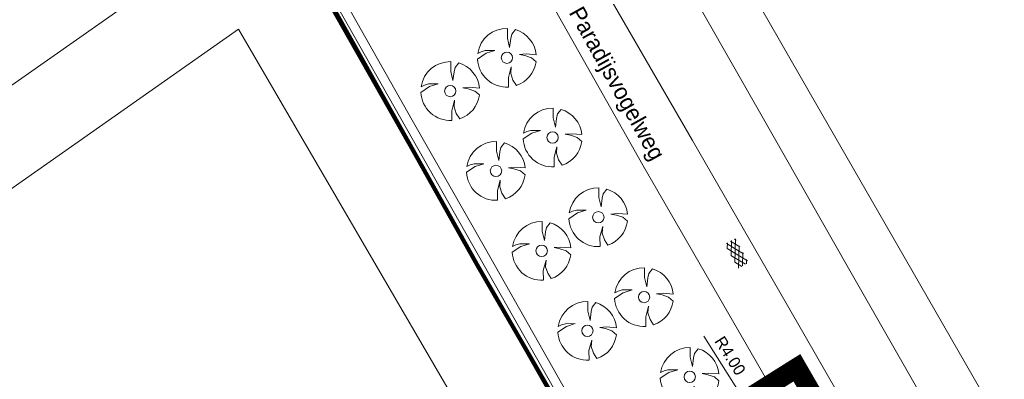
# Model space of a CAD drawing. Header units: metres. Extents: x 149090 to 149776, y 485756 to 486362.
# Tile 15 of 93: x 149490 to 149565, y 486207 to 486235. Entities that reach past the tile are written whole.
import ezdxf

# ---------------------------------------------------------------- set-up
doc = ezdxf.new("R2010")
doc.units = ezdxf.units.M
doc.header["$MEASUREMENT"] = 0
doc.layers.get('Defpoints').update_dxf_attribs({"color": 253, "lineweight": 13})
doc.layers.add('BWR-alg-raster boundary', color=151, linetype='Continuous', lineweight=13, plot=False)
for name, color, linetype, lineweight in [('BWR-alg-topografie', 7, 'Continuous', 13), ('BWR-best-situatie', 2, 'Continuous', 13), ('TOP-L-topo objecten punt', 7, 'Continuous', 0), ('TOP-L-topo objecten vlak', 7, 'Continuous', 0), ('TOP-T-topo huisnummering naamgeving', 7, 'Continuous', 0), ('WVB-alg-werkgrens', 6, 'Continuous', 53), ('WVB-dim-terr-maatvoering 018', 7, 'Continuous', 13)]:
    doc.layers.add(name, color=color, linetype=linetype, lineweight=lineweight)
doc.styles.add('1 500   0.18', font='WORKING.shx', dxfattribs={"height": 0.9})
doc.styles.add('Style-INTL_ISO', font='INTL_ISO.shx')
doc.dimstyles.new('TER 1 500', dxfattribs={"dimtxt": 0.9, "dimasz": 0.9, "dimexe": 0.45, "dimexo": 0.0625, "dimgap": 0.45, "dimtad": 1, "dimzin": 3, "dimdsep": 46, "dimtxsty": '1 500   0.18', "dimblk": 'TerminatorOpen_0.5', "dimcen": 0, "dimclrd": 256, "dimclre": 256, "dimclrt": 1, "dimazin": 0, "dimtfac": 1, "dimtdec": 0, "dimtmove": 1, "dimatfit": 1, "dimldrblk": 'TerminatorOpen_0.5', "dimfxl": 0.45, "dimfxlon": 1, "dimfrac": 2, "dimtolj": 1, "dimtzin": 3, "dimlwd": -1, "dimlwe": -1, "dimarcsym": 0})

# ---------------------------------------------------------------- blocks, each defined once
blk = doc.blocks.new('BBOOM')
at = {"layer": 'BWR-best-situatie'}
for p, q in [((0.016, 0.603), (0.016, 0.9)), ((0.016, 0.804), (0.016, 0.871)), ((0.083, 0.318), (0.016, 0.603)), ((0.15, 0.72), (0.116, 0.586)), ((0.26, 0.861), (0.15, 0.72)), ((0.116, 0.586), (0.083, 0.318)), ((-0.9, -0.042), (-0.637, 0.135)), ((-0.787, 0.185), (-0.89, 0.134)), ((-0.67, 0.217), (-0.787, 0.185)), ((-0.368, 0.218), (-0.67, 0.217)), ((-0.637, 0.135), (-0.368, 0.218)), ((0.384, 0.1), (0.586, 0.117)), ((0.551, 0.067), (0.384, 0.1)), ((0.752, 0), (0.551, 0.067)), ((0.586, 0.117), (0.895, 0.092)), ((0.89, -0.121), (0.752, 0)), ((0.133, -0.283), (0.05, -0.603)), ((0.116, -0.484), (0.133, -0.283)), ((0.184, -0.685), (0.116, -0.484)), ((0.05, -0.603), (0.051, -0.899)), ((0.293, -0.851), (0.184, -0.685))]:
    blk.add_line(p, q, dxfattribs=at)
blk.add_circle((0, 0), 0.174, dxfattribs=at)
for start, end in [(88.9495, 171.4867), (5.8447, 73.1614), (182.6375, 273.2485), (289.0687, 352.197)]:
    blk.add_arc((-0.001, 0), 0.9, start, end, dxfattribs=at)
blk = doc.blocks.new('ASFALT')
at = {"layer": 'BWR-alg-topografie'}
for p, q in [((0.537, 0.737), (-0.001, 0.426)), ((1.137, 0.736), (0, 0.079)), ((1.483, -0.166), (0, 0.693)), ((0.884, -0.164), (0, 0.346)), ((0.284, -0.164), (0, 0)), ((1.737, 0.736), (0.177, -0.165)), ((2.083, -0.164), (0.524, 0.736)), ((2.113, 0.607), (0.778, -0.165)), ((2.111, 0.166), (1.124, 0.736)), ((2.112, 0.259), (1.377, -0.163)), ((2.112, 0.513), (1.725, 0.736)), ((2.113, -0.086), (1.978, -0.163))]:
    blk.add_line(p, q, dxfattribs=at)
blk = doc.blocks.new('TerminatorOpen_0.5')
at = {"color": 0, "linetype": 'ByBlock', "lineweight": -2}
for q in [(-1, 0.25), (-1, 0), (-1, -0.25)]:
    blk.add_line((0, 0), q, dxfattribs=at)
blk = doc.blocks.new('*D15')
at = {"layer": 'Defpoints', "color": 0, "lineweight": 40, "transparency": 16777216}
for p in [(149546.04, 486204.901), (149548.172, 486201.517)]:
    blk.add_point(p, dxfattribs=at)
at = {"layer": 'WVB-dim-terr-maatvoering 018', "transparency": 16777216}
blk.add_line((149542.477, 486210.559), (149547.693, 486202.278), dxfattribs=at)
at = {"layer": 'WVB-dim-terr-maatvoering 018', "transparency": 16777216, "xscale": 0.9, "yscale": 0.9, "zscale": 0.9, "rotation": 302.2084613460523}
blk.add_blockref('TerminatorOpen_0.5', (149548.172, 486201.517), dxfattribs=at)
at = {"layer": 'WVB-dim-terr-maatvoering 018', "color": 7, "transparency": 16777216, "insert": (149544.485, 486209.059), "char_height": 0.9, "attachment_point": 5, "rotation": 302.20846, "style": '1 500   0.18'}
blk.add_mtext('\\A1;\\C7;R4.00', dxfattribs=at)

msp = doc.modelspace()

# ---------------------------------------------------------------- linework, layer by layer
at = {"layer": 'BWR-alg-raster boundary', "lineweight": 106, "flags": 128}
msp.add_lwpolyline([(149603.461, 486080.774), (149571.37, 486135.875), (149525.14, 486216.025), (149491.519, 486276.168)], dxfattribs=at)
at = {"layer": 'TOP-L-topo objecten vlak', "color": 7, "linetype": 'Continuous', "lineweight": 0, "flags": 128}
for points in [[(149576.558, 486175.528), (149576.611, 486175.557), (149580.265, 486177.534), (149574.472, 486187.594), (149565.403, 486203.36), (149557.301, 486217.463), (149550.537, 486229.251), (149540.961, 486245.96), (149530.289, 486264.608), (149520.904, 486281.033), (149514.452, 486292.34)], [(149511.336, 486290.142), (149516.256, 486281.43), (149521.65, 486271.892), (149528.19, 486260.346), (149536.724, 486245.308), (149542.499, 486235.149), (149546.827, 486227.544), (149553.438, 486215.945), (149564.73, 486196.174), (149572.768, 486182.134), (149576.558, 486175.528)], [(149650.49, 486037.089), (149644.22, 486047.77), (149612.623, 486102.457), (149610.93, 486106.645), (149601.509, 486123.36), (149599.205, 486125.41), (149594.564, 486133.462), (149587.181, 486146.28), (149578.223, 486161.841), (149564.498, 486185.698), (149557.637, 486197.63), (149550.211, 486210.551), (149541.595, 486225.548), (149534.795, 486237.332), (149528.574, 486248.156), (149520.611, 486262.072), (149515.773, 486270.561), (149508.397, 486283.55), (149506.57, 486286.782)], [(149503.413, 486284.556), (149511.01, 486271.114), (149519.667, 486255.787), (149525.768, 486244.98), (149530.793, 486236.078), (149537.809, 486223.641), (149542.473, 486215.558), (149550.575, 486201.504), (149556.777, 486190.734), (149561.86, 486181.902), (149567.877, 486171.439), (149574.175, 486160.478), (149583.997, 486143.367), (149590.921, 486131.291), (149595.236, 486123.36), (149596.827, 486119.365), (149605.458, 486104.214), (149607.527, 486102.093), (149640.65, 486045.69), (149647.08, 486034.684)], [(149491.913, 486276.446), (149499.846, 486261.581), (149534.651, 486200.127), (149565.565, 486146.399), (149602.45, 486083.183), (149603.607, 486081.188)], [(149603.607, 486081.188), (149602.45, 486083.183), (149565.565, 486146.399), (149534.651, 486200.127), (149499.846, 486261.581), (149491.913, 486276.446)], [(149604.18, 486081.603), (149602.811, 486083.954), (149594.085, 486098.935), (149582.18, 486119.358), (149577.993, 486126.538), (149572.215, 486136.441), (149566.124, 486146.909), (149561.373, 486155.101), (149554.418, 486167.133), (149549.112, 486176.345), (149542.678, 486187.557), (149537.233, 486197.078), (149532.032, 486206.201), (149525.765, 486217.234), (149520.18, 486227.1), (149513.651, 486238.678), (149507.354, 486249.888), (149501.066, 486261.125), (149495.604, 486270.923), (149492.359, 486276.761)], [(149603.2, 486080.894), (149602.018, 486082.932), (149565.133, 486146.149), (149534.216, 486199.879), (149499.408, 486261.34), (149491.501, 486276.155)], [(149491.501, 486276.155), (149499.408, 486261.34), (149534.216, 486199.879), (149565.133, 486146.149), (149602.018, 486082.932), (149603.2, 486080.894), (149603.607, 486081.188)], [(149485.428, 486271.873), (149504.06, 486239.97), (149265.94, 486072.81)], [(149513.651, 486238.678), (149520.18, 486227.1), (149525.765, 486217.234), (149532.032, 486206.201), (149537.233, 486197.078), (149542.678, 486187.557), (149549.112, 486176.345), (149554.418, 486167.133), (149561.373, 486155.101), (149566.124, 486146.909), (149572.215, 486136.441), (149577.993, 486126.538), (149582.18, 486119.358), (149594.085, 486098.935), (149602.811, 486083.954), (149604.18, 486081.603), (149604.433, 486081.168), (149611.016, 486069.859), (149618.727, 486056.604), (149629.635, 486037.843), (149635.732, 486027.35), (149636.007, 486026.876)], [(149299.19, 486026.96), (149270.02, 486067.46), (149506.88, 486234.07), (149532.35, 486190.29), (149299.19, 486026.96)], [(149270.02, 486067.46), (149299.19, 486026.96), (149532.35, 486190.29), (149506.88, 486234.07), (149270.02, 486067.46)]]:
    msp.add_lwpolyline(points, dxfattribs=at)
at = {"layer": 'WVB-alg-werkgrens', "linetype": 'Continuous', "ltscale": 2.5, "flags": 128}
msp.add_lwpolyline([(149167.538, 485931.262, 1.5, 1.5, 0), (149523.537, 486182.296, 1.5, 1.5, 0), (149526.941, 486188.846, 1.5, 1.5, 0), (149533.592, 486194.359, 1.5, 1.5, 0), (149535.844, 486199.502, 1.5, 1.5, 0), (149549.589, 486208.143, 1.5, 1.5, 0), (149558.959, 486191.889, 1.5, 1.5, 0), (149554.222, 486189.158, 1.5, 1.5, 0), (149553.224, 486190.893, 1.5, 1.5, 0.441336), (149551.781, 486191.211, 1.5, 1.5, 0), (149172.722, 485923.911, 1.5, 1.5, 0)], format="xyseb", dxfattribs=at)

# ---------------------------------------------------------------- block references
at = {"layer": 'BWR-alg-topografie', "rotation": 118.5964162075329}
msp.add_blockref('ASFALT', (149545.739, 486216.101), dxfattribs=at)
at = {"layer": 'TOP-L-topo objecten punt', "color": 7, "linetype": 'Continuous', "lineweight": 0, "xscale": 2.5, "yscale": 2.5, "zscale": 2.5}
for p in [(149527.415, 486231.873), (149523.084, 486229.323), (149530.91, 486225.766), (149526.578, 486223.206), (149534.405, 486219.659), (149530.072, 486217.089), (149537.9, 486213.552), (149533.566, 486210.972), (149541.395, 486207.445)]:
    msp.add_blockref('BBOOM', p, dxfattribs=at)

# ---------------------------------------------------------------- texts
at = {"layer": 'TOP-T-topo huisnummering naamgeving', "color": 7, "linetype": 'Continuous', "lineweight": 0, "style": 'Style-INTL_ISO'}
msp.add_text('Paradijsvogelweg', height=1.25, rotation=299.1, dxfattribs=at).set_placement((149532.119, 486235.332))

# ---------------------------------------------------------------- dimensions: what is measured, and where the dimension line sits
at = {"layer": 'WVB-dim-terr-maatvoering 018'}
dim = msp.add_radius_dim(center=(149546.04, 486204.901), mpoint=(149548.172, 486201.517), text='\\C7;<>', dimstyle='TER 1 500', override={"dimse1": 1, "dimse2": 1, "dimclrt": 7, "dimtdec": 2, "dimtmove": 1, "dimatfit": 3, "dimfrac": 0}, dxfattribs=at)
dim.commit()
dim.dimension.update_dxf_attribs({"geometry": '*D15', "text_midpoint": (149543.723, 486208.579), "dimtype": 164})

doc.saveas('drawing.dxf')
